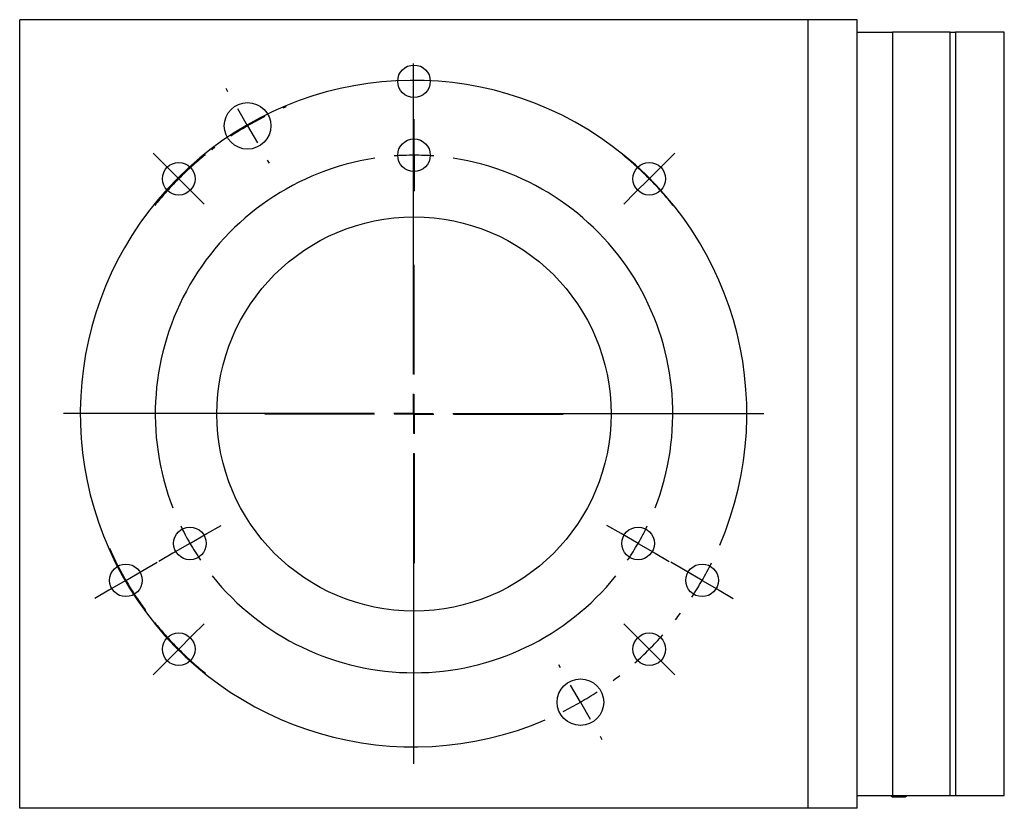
# Model space of a CAD drawing. Header units: inches. Extents: x 1.7 to 20.3, y 0.7 to 16.7.
# Tile 2 of 11: x 8.7 to 13.7, y 0.7 to 4.7. Entities that reach past the tile are written whole.
import ezdxf

# ---------------------------------------------------------------- set-up
doc = ezdxf.new("R2010")
doc.units = ezdxf.units.IN
doc.header["$MEASUREMENT"] = 0
doc.layers.add('SLD-0', color=7, linetype='Continuous')

# ---------------------------------------------------------------- blocks, each defined once
blk = doc.blocks.new('SW_CENTERMARKSYMBOL_7')
at = {"layer": 'SLD-0', "color": 0}
for p, q in [((-1.4637, 1.0455), (-1.4637, 2.6215)), ((-2.4053, 2.4785), (-2.4144, 2.4942)), ((-2.3054, 2.3053), (-2.3554, 2.3919)), ((-2.3054, 2.3053), (-2.2555, 2.2186)), ((-2.7254, 2.1077), (-2.7838, 2.1662)), ((-0.1973, 2.1076), (-0.1388, 2.1659)), ((-2.6547, 2.037), (-2.7254, 2.1077)), ((-2.2055, 2.132), (-2.1965, 2.1163)), ((-0.2682, 2.037), (-0.1973, 2.1076)), ((-2.6547, 2.037), (-2.584, 1.9663)), ((-0.2682, 2.037), (-0.339, 1.9664)), ((-2.584, 1.9663), (-2.5255, 1.9078)), ((-0.339, 1.9664), (-0.3976, 1.908)), ((-1.4637, 0.8455), (-1.4637, 0.9455)), ((-1.6637, 0.8455), (-3.2397, 0.8455)), ((-1.4637, 0.8455), (-1.5637, 0.8455)), ((-1.4637, 0.8455), (-1.4637, 0.7455)), ((-1.4637, 0.8455), (-1.3637, 0.8455)), ((-1.2637, 0.8455), (0.3122, 0.8455)), ((-1.4637, 0.6455), (-1.4637, -0.9305)), ((-2.9228, 0), (-2.8363, 0.0501)), ((-2.8363, 0.0501), (-2.7648, 0.0916)), ((-0.0866, 0.05), (-0.1582, 0.0914)), ((0, 0), (-0.0866, 0.05)), ((-2.9228, 0), (-3.0094, -0.0501)), ((0, 0), (0.0866, -0.05)), ((-3.0094, -0.0501), (-3.0809, -0.0916)), ((0.0866, -0.05), (0.1582, -0.0914)), ((-2.5841, -0.2787), (-2.5257, -0.2201)), ((-0.3389, -0.2788), (-0.3974, -0.2203)), ((-2.6547, -0.3495), (-2.5841, -0.2787)), ((-0.2682, -0.3495), (-0.3389, -0.2788)), ((-2.6547, -0.3495), (-2.7253, -0.4203)), ((-0.2682, -0.3495), (-0.1974, -0.4202)), ((-2.7253, -0.4203), (-2.7836, -0.4789)), ((-0.7175, -0.4446), (-0.7266, -0.4289)), ((-0.1974, -0.4202), (-0.139, -0.4786)), ((-0.6174, -0.6178), (-0.6675, -0.5312)), ((-0.6174, -0.6178), (-0.5674, -0.7043)), ((-0.5173, -0.7909), (-0.5082, -0.8066))]:
    blk.add_line(p, q, dxfattribs=at)
for radius, start, end in [(1.6904, 336.7662, 293.2647), (1.685, 112.5516, 113.1675), (1.685, 116.5678, 119.9681), (1.685, 119.9681, 123.3684), (1.6846, 128.774, 131.586), (1.685, 126.7688, 127.3846), (1.6879, 48.2966, 51.1031), (1.6846, 131.586, 134.9871), (1.6879, 44.9021, 48.2966), (1.6846, 134.9871, 138.3882), (1.6879, 41.5075, 44.9021), (1.6846, 138.3882, 141.2002), (1.6879, 38.701, 41.5075), (1.6864, 203.8848, 206.6938), (1.6864, 206.6938, 210.0913), (1.6904, 329.9871, 333.3766), (1.6864, 210.0913, 213.4889), (1.6904, 326.5976, 329.9871), (1.6864, 213.4889, 216.2979), (1.6904, 321.7919, 323.2081), (1.6871, 218.8941, 221.7019), (1.6871, 221.7019, 225.098), (1.6904, 315.0129, 318.4024), (1.6871, 225.098, 228.494), (1.6904, 311.6234, 315.0129), (1.6871, 228.494, 231.3018), (1.6904, 306.8227, 308.2338), (1.6904, 300.0437, 303.4332), (1.6904, 296.6542, 300.0437)]:
    blk.add_arc((-1.4637, 0.8455), radius, start, end, dxfattribs=at)
blk = doc.blocks.new('SW_CENTERMARKSYMBOL_8')
at = {"layer": 'SLD-0', "color": 0}
for p, q in [((1.1367, 2.0688), (1.1367, 2.1514)), ((1.1367, 1.9688), (1.1367, 2.0688)), ((1.1367, 1.9688), (1.1367, 1.8687)), ((1.1367, 1.8687), (1.1367, 1.7861)), ((1.1367, 0.8562), (1.1367, 1.4125)), ((1.1367, 0.6562), (1.1367, 0.7562)), ((0.9367, 0.6562), (0.3804, 0.6562)), ((1.1367, 0.6562), (1.0367, 0.6562)), ((1.1367, 0.6562), (1.1367, 0.5563)), ((1.1367, 0.6562), (1.2367, 0.6562)), ((1.3367, 0.6562), (1.8929, 0.6562)), ((1.1367, 0.4562), (1.1367, -0.1)), ((0, 0), (0.0866, 0.05)), ((0.0866, 0.05), (0.1582, 0.0913)), ((2.1867, 0.05), (2.1151, 0.0913)), ((2.2733, 0), (2.1867, 0.05)), ((0, 0), (-0.0866, -0.05)), ((2.2733, 0), (2.3599, -0.05)), ((-0.0866, -0.05), (-0.1582, -0.0913)), ((2.3599, -0.05), (2.4315, -0.0913))]:
    blk.add_line(p, q, dxfattribs=at)
for start, end in [(98.7308, 201.2692), (90, 94.3654), (85.6346, 90), (338.7308, 81.2692), (205.6346, 210), (330, 334.3654), (210, 214.3654), (325.6346, 330), (218.7308, 321.2692)]:
    blk.add_arc((1.1367, 0.6562), 1.3125, start, end, dxfattribs=at)

msp = doc.modelspace()

# ---------------------------------------------------------------- linework, layer by layer
at = {"color": 7, "linetype": 'Continuous', "lineweight": 25}
for p, q in [((8.681, 0.6787), (8.681, 4.6787)), ((12.681, 4.6787), (8.681, 4.6787)), ((12.681, 0.6787), (12.681, 4.6787)), ((12.9293, 4.6787), (12.681, 4.6787)), ((12.9293, 0.6787), (12.9293, 4.6787)), ((12.9293, 4.6162), (13.1087, 4.6162)), ((13.1087, 4.6162), (13.1087, 0.7412)), ((13.4001, 4.6162), (13.1087, 4.6162)), ((13.4001, 4.6162), (13.4276, 4.6162)), ((13.4001, 0.7412), (13.4001, 4.6162)), ((13.4276, 4.6162), (13.4276, 0.7412)), ((13.6751, 4.6162), (13.4276, 4.6162)), ((13.6751, 0.7412), (13.6751, 4.6162)), ((13.1087, 0.7412), (12.9293, 0.7412)), ((13.106, 0.7367), (13.0982, 0.7412)), ((13.1101, 0.7412), (13.106, 0.7367)), ((13.106, 0.7367), (13.1732, 0.7367)), ((13.4001, 0.7412), (13.1087, 0.7412)), ((13.1819, 0.7412), (13.1732, 0.7367)), ((13.4276, 0.7412), (13.4001, 0.7412)), ((13.6751, 0.7412), (13.4276, 0.7412)), ((12.681, 0.6787), (8.681, 0.6787)), ((12.9293, 0.6787), (12.681, 0.6787))]:
    msp.add_line(p, q, dxfattribs=at)
for centre, radius in [((10.681, 4.3662), 0.0827), ((9.837, 4.1402), 0.1181), ((10.681, 3.9912), 0.0827), ((9.4878, 3.872), 0.0827), ((11.8743, 3.872), 0.0827), ((10.681, 2.6787), 1), ((9.5444, 2.0225), 0.0827), ((11.8177, 2.0225), 0.0827), ((9.2196, 1.835), 0.0827), ((12.1424, 1.835), 0.0827), ((9.4878, 1.4855), 0.0827), ((11.8743, 1.4855), 0.0827), ((11.525, 1.2172), 0.1181)]:
    msp.add_circle(centre, radius, dxfattribs=at)

# ---------------------------------------------------------------- block references
at = {"layer": 'SLD-0', "color": 7}
for name, p in [('SW_CENTERMARKSYMBOL_7', (12.1424, 1.835)), ('SW_CENTERMARKSYMBOL_8', (9.5444, 2.0225))]:
    msp.add_blockref(name, p, dxfattribs=at)

doc.saveas('drawing.dxf')
